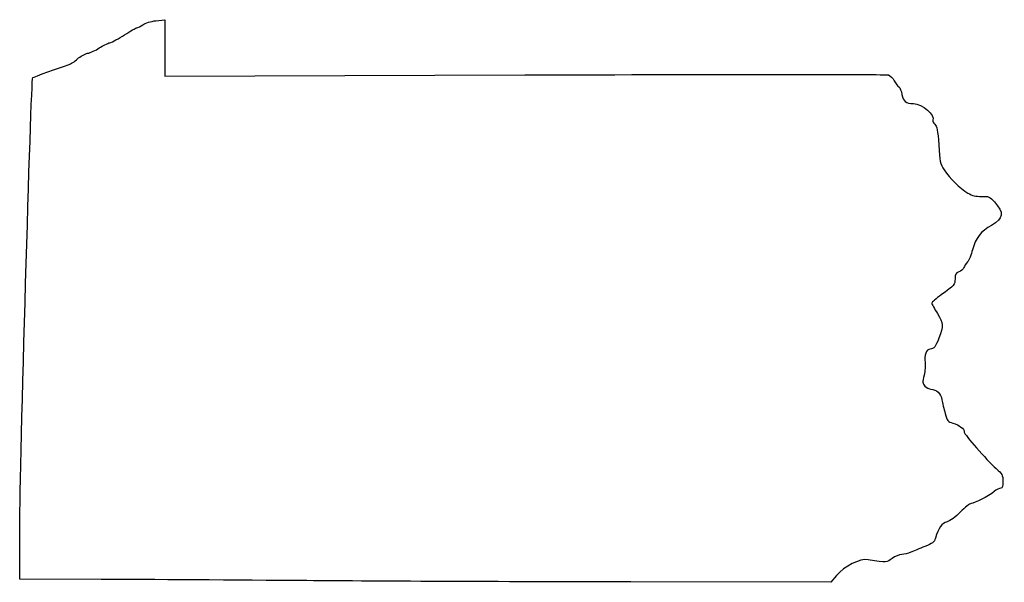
# Model space of a CAD drawing. Extents: x -1 to 179, y -106 to -3.
import ezdxf

# ---------------------------------------------------------------- set-up
doc = ezdxf.new("R2010")
doc.units = 0
doc.layers.get('0').update_dxf_attribs({"linetype": 'CONTINUOUS'})

msp = doc.modelspace()

# ---------------------------------------------------------------- linework, layer by layer
at = {"color": 7}
for points in [[(24.254124, -3.130097), (25.876901, -2.944), (25.876901, -8.095854), (25.876901, -13.247707), (91.719911, -13.036859)], [(14.247611, -105.226159), (-0.627236, -105.18614), (-0.64066, -95.192933)], [(51.841344, -105.452727), (51.841344, -105.452727), (51.841344, -105.452727), (51.841344, -105.452727)], [(148.723663, -104.498872), (147.677372, -105.750584), (111.118802, -105.694902)]]:
    msp.add_lwpolyline(points, dxfattribs=at)
for points in [[(21.866663, -3.874515), (22.296222, -3.560881), (23.342531, -3.234632), (24.254124, -3.130097)], [(18.528302, -5.690445), (19.578225, -4.998747), (20.586817, -4.432807), (20.769616, -4.432807)], [(20.769616, -4.432807), (20.952416, -4.432807), (21.446087, -4.181572), (21.866663, -3.874515)], [(13.903364, -8.11115), (14.535751, -7.687647), (15.405552, -7.252715), (15.836255, -7.144595)], [(15.836255, -7.144595), (16.266958, -7.036504), (17.47838, -6.382144), (18.528302, -5.690445)], [(11.76579, -9.085071), (12.309068, -8.972916), (13.270976, -8.534653), (13.903364, -8.11115)], [(8.219713, -11.190053), (8.675315, -11.048858), (9.437315, -10.563379), (9.913047, -10.111146)], [(9.913047, -10.111146), (10.388778, -9.658941), (11.222512, -9.197198), (11.76579, -9.085071)], [(1.724621, -13.533232), (1.841339, -13.416533), (6.753546, -11.644375), (8.219713, -11.190053)], [(-0.64066, -95.192933), (-0.652839, -86.127278), (1.44166, -13.816216), (1.724621, -13.533232)], [(91.719911, -13.036859), (127.933566, -12.920866), (157.84346, -12.915024), (158.186337, -13.023877)], [(158.186337, -13.023849), (158.529218, -13.132674), (159.016071, -13.625462), (159.268231, -14.118927)], [(159.268231, -14.118927), (159.52039, -14.612393), (159.899457, -15.117401), (160.110602, -15.241156)], [(160.110602, -15.241156), (160.321744, -15.364938), (160.575509, -15.972789), (160.674518, -16.591984)], [(160.674518, -16.591984), (160.874126, -17.840253), (161.399477, -18.261696), (162.755828, -18.261696)], [(162.755828, -18.261696), (164.343771, -18.261696), (166.859588, -20.432323), (166.307327, -21.325895)], [(166.307327, -21.325895), (166.223357, -21.461757), (166.387199, -21.783377), (166.671422, -22.040595)], [(166.671422, -22.040595), (167.090471, -22.419845), (167.225599, -23.134036), (167.386034, -25.817546)], [(167.386034, -25.817546), (167.564881, -28.809017), (167.662312, -29.248804), (168.400549, -30.397025)], [(168.400549, -30.397025), (169.381122, -31.922182), (171.241201, -33.738508), (172.736284, -34.630754)], [(172.736284, -34.630754), (173.530706, -35.104831), (174.20555, -35.26883), (175.215067, -35.233101)], [(175.215067, -35.233101), (176.484661, -35.188171), (176.685716, -35.274192), (177.587094, -36.247859)], [(177.587094, -36.247859), (179.38636, -38.191439), (179.242314, -39.271136), (177.016133, -40.527505)], [(177.016133, -40.527505), (175.113744, -41.601163), (174.115549, -42.8947), (173.573375, -44.988902)], [(173.573375, -44.988902), (173.340403, -45.888768), (172.925314, -46.879029), (172.650954, -47.189473)], [(171.976186, -48.25204), (171.879424, -48.526021), (171.479498, -48.87211), (171.087466, -49.02118)], [(172.650954, -47.189473), (172.376595, -47.499918), (172.072949, -47.978087), (171.976186, -48.25204)], [(170.374677, -50.266768), (170.374677, -51.363173), (170.258105, -51.499994), (167.859786, -53.218841)], [(171.087466, -49.02118), (170.51515, -49.238774), (170.374677, -49.48425), (170.374677, -50.266768)], [(167.859786, -53.218841), (166.914644, -53.89623), (166.141344, -54.575568), (166.141344, -54.728532)], [(166.141344, -54.728532), (166.141344, -54.881496), (166.600957, -55.751249), (167.162706, -56.661359)], [(167.162706, -56.661359), (168.266917, -58.450338), (168.28761, -58.817593), (167.416, -61.157244)], [(167.416, -61.157244), (166.830152, -62.729842), (166.502678, -63.135029), (165.817578, -63.135029)], [(165.817578, -63.135029), (165.122493, -63.135029), (164.665022, -64.334868), (164.894246, -65.556721)], [(164.894246, -65.556721), (164.991333, -66.07426), (164.907595, -67.134372), (164.708157, -67.912515)], [(164.708157, -67.912515), (164.380065, -69.192675), (164.39489, -69.381877), (164.863853, -69.900093)], [(164.863853, -69.900093), (165.14892, -70.215081), (165.651716, -70.472807), (165.981177, -70.472807)], [(165.981177, -70.472807), (166.976566, -70.472807), (167.798993, -71.256989), (167.987599, -72.385906)], [(167.987599, -72.385906), (168.084102, -72.963531), (168.345141, -74.097471), (168.56769, -74.905756)], [(168.56769, -74.905756), (168.932307, -76.230027), (169.072876, -76.403114), (169.989102, -76.656098)], [(169.989102, -76.656098), (171.148674, -76.976279), (172.06801, -77.70636), (172.06801, -78.307042)], [(172.06801, -78.307042), (172.06801, -78.771664), (176.062409, -83.325348), (177.904445, -84.960684)], [(177.904445, -84.960684), (178.994274, -85.928199), (179.123566, -86.175143), (179.123566, -87.289018)], [(179.123566, -87.289018), (179.123566, -88.178582), (179.008656, -88.535029), (178.721887, -88.535029)], [(177.522443, -89.187865), (176.508608, -90.017514), (173.912558, -91.357251), (173.318757, -91.357251)], [(178.721887, -88.535029), (178.500961, -88.535029), (177.961211, -88.828794), (177.522443, -89.187865)], [(173.318757, -91.357251), (173.069623, -91.357251), (172.190452, -92.04895), (171.365048, -92.894403)], [(171.365048, -92.894403), (170.459025, -93.822406), (169.490122, -94.527199), (168.92005, -94.672967)], [(168.92005, -94.672967), (167.956326, -94.919375), (167.35007, -95.785402), (166.795964, -97.707251)], [(166.795964, -97.707251), (166.594714, -98.405243), (166.255666, -98.668698), (164.864931, -99.207714)], [(160.621997, -100.670584), (160.194442, -100.670584), (159.408402, -101.003296), (158.875242, -101.40995)], [(162.288691, -100.266047), (161.799566, -100.488551), (161.049555, -100.670584), (160.621997, -100.670584)], [(164.864931, -99.207714), (163.937126, -99.567321), (162.777816, -100.043571), (162.288691, -100.266047)], [(154.486762, -101.623084), (152.986737, -101.384183), (150.139674, -102.804862), (148.723663, -104.498872)], [(158.875242, -101.40995), (157.856688, -102.186852), (157.986897, -102.18053), (154.486762, -101.623084)], [(51.841344, -105.452727), (39.345955, -105.350139), (22.428776, -105.248172), (14.247611, -105.226159)], [(111.118802, -105.694902), (91.011589, -105.664281), (64.336732, -105.555287), (51.841344, -105.452727)]]:
    msp.add_open_spline(points, degree=3, dxfattribs=at)

doc.saveas('drawing.dxf')
